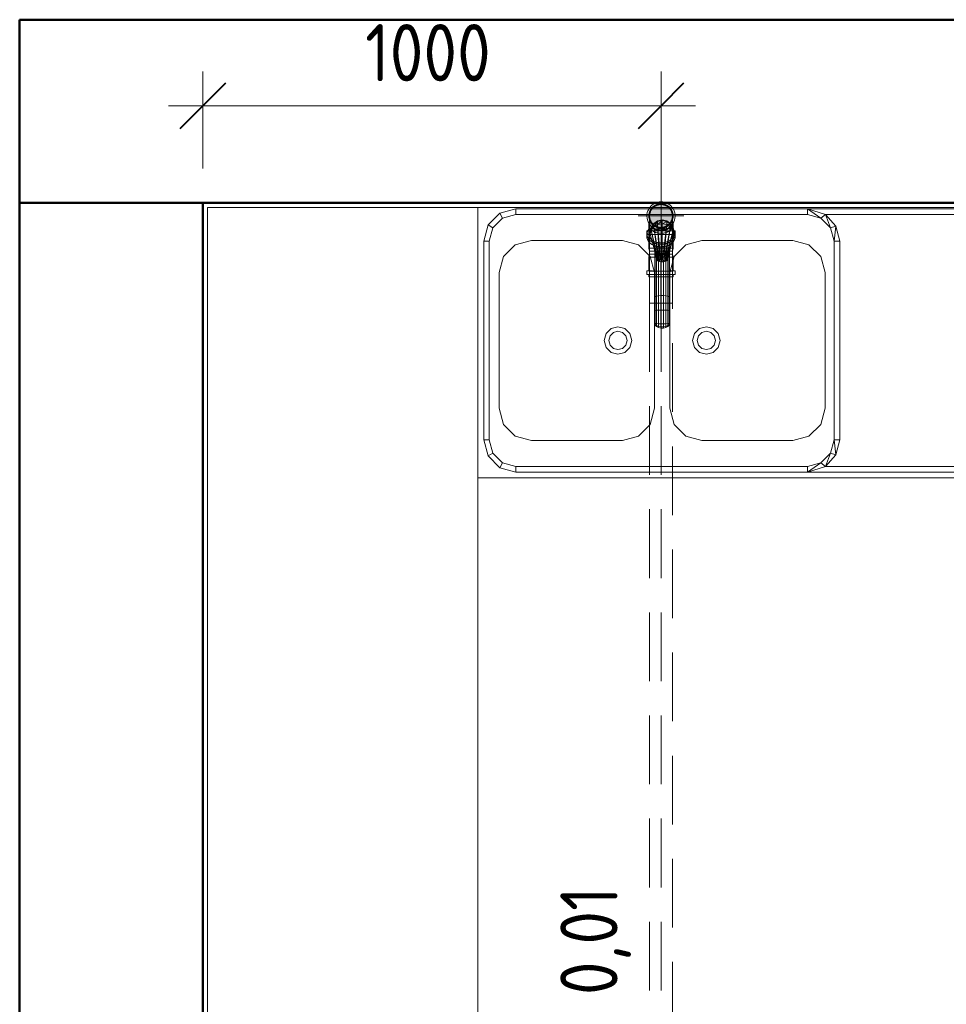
# Model space of a CAD drawing. Header units: millimetres. Extents: x -121 to 21848, y 1231 to 38988.
# Tile 20 of 70: x 7268 to 9291, y 36839 to 38988. Entities that reach past the tile are written whole.
import ezdxf

# ---------------------------------------------------------------- set-up
doc = ezdxf.new("R2010")
doc.units = ezdxf.units.MM
for name, pattern in [('ADSK_Осевая', [700, 500, -100, 0, -100]), ('ADSK_Скрыто', [300, 150, -150]), ('ADSK_Штриховая_ш3 п1_5', [225, 150, -75])]:
    doc.linetypes.add(name, pattern=pattern)
for name, color, linetype, lineweight in [('A-____-____-DIMS', 211, 'Continuous', 9), ('A-____-____-DIMS-50', 211, 'Continuous', 9), ('A-DETL-____-HDLN', 90, 'ADSK_Скрыто', 9), ('A-DETL-____-MBND', 5, 'ADSK_Штриховая_ш3 п1_5', 20), ('A-WALL-____-MCUT', 113, 'Continuous', 50), ('A-WALL-____-OTLN', 113, 'Continuous', 20), ('I-FURN-____-MCUT', 30, 'Continuous', 9), ('I-FURN-____-OTLN', 30, 'Continuous', 20), ('P-PIPE-____-CNTR', 3, 'ADSK_Осевая', 20), ('P-PIPE-____-IDEN', 2, 'Continuous', 20), ('P-PIPE-____-OTLN', 3, 'Continuous', 20)]:
    doc.layers.add(name, color=color, linetype=linetype, lineweight=lineweight)
doc.styles.add('GOST Common_2', font='GOST_Common.ttf', dxfattribs={"width": 0.9, "height": 125})
doc.dimstyles.new('ADSK_Основной_2_5_мм', dxfattribs={"dimscale": 304.8, "dimtxt": 0.412449, "dimasz": 0.328084, "dimexe": 0.246063, "dimexo": 0.000807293, "dimgap": 0.049213, "dimtad": 1, "dimdec": 0, "dimlfac": 304.8, "dimdsep": 46, "dimtxsty": 'GOST Common_2', "dimblk1": 'OBLIQUE', "dimblk2": 'OBLIQUE', "dimsah": 1, "dimcen": 0.09, "dimdle": 0.246063, "dimazin": 2, "dimtfac": 1, "dimtdec": 4, "dimtix": 1, "dimtmove": 0, "dimatfit": 3, "dimfxl": 1, "dimtvp": 1, "dimtolj": 1, "dimtzin": 0, "dimlwd": 20, "dimlwe": 20, "dimarcsym": 2})

# ---------------------------------------------------------------- blocks, each defined once
blk = doc.blocks.new('Прямая форма - V line-608880-В_Этаж 01_Канализация')
at = {"layer": 'A-WALL-____-MCUT', "color": 253}
for p, q in [((6840, 400), (0, 400)), ((0, 400), (0, 0)), ((0, 0), (6840, 0))]:
    blk.add_line(p, q, dxfattribs=at)
blk = doc.blocks.new('Прямая форма - SW - 003-608881-В_Этаж 01_Канализация')
blk.add_blockref('Прямая форма - V line-608880-В_Этаж 01_Канализация', (0, 0))
blk = doc.blocks.new('Прямая форма - V line-609329-В_Этаж 01_Канализация')
at = {"layer": 'A-WALL-____-MCUT', "color": 253}
for p, q in [((3619.9, 400), (0, 400)), ((0, 400), (0, 0)), ((0, 0), (3619.9, 0))]:
    blk.add_line(p, q, dxfattribs=at)
blk = doc.blocks.new('Прямая форма - SW - 003-609330-В_Этаж 01_Канализация')
blk.add_blockref('Прямая форма - V line-609329-В_Этаж 01_Канализация', (0, 0))
blk = doc.blocks.new('Прямая форма - V line-609752-В_Этаж 01_Канализация')
at = {"layer": 'I-FURN-____-MCUT', "color": 53}
for p, q in [((4140, 0), (0, 0)), ((0, 0), (0, -3026.6)), ((10, -3026.6), (10, -10)), ((10, -10), (4140, -10))]:
    blk.add_line(p, q, dxfattribs=at)
at = {"layer": 'I-FURN-____-OTLN', "color": 9}
for p, q in [((600, -10), (600, -600)), ((600, -600), (600, -10)), ((648, -22.4), (683, -13)), ((683, -13), (1320, -13)), ((683, -25), (683, -13)), ((1320, -13), (1917, -13)), ((1320, -25), (1320, -13)), ((1320, -13), (1359.2, -25)), ((1349, -32.8), (1320, -13)), ((622.4, -48), (648, -22.4)), ((654, -32.8), (632.8, -54)), ((654, -32.8), (648, -22.4)), ((683, -25), (654, -32.8)), ((1320, -25), (683, -25)), ((984.1, -44.6), (992.5, -39)), ((992.5, -39), (984.1, -46)), ((984.1, -46), (992.6, -40.4)), ((992.6, -40.4), (984.4, -51.7)), ((992.6, -39), (1002.5, -37)), ((1002.5, -37), (992.6, -40.4)), ((992.6, -40.4), (1002.5, -38.5)), ((992.6, -39), (992.6, -40.4)), ((992.6, -40.4), (992.6, -46.9)), ((1002.5, -38.5), (992.9, -46.8)), ((1002.5, -37), (1012.4, -39)), ((1002.5, -37), (1002.5, -38.5)), ((1012.4, -39), (1002.5, -38.5)), ((1002.5, -38.5), (1012.4, -40.4)), ((1002.5, -38.5), (1002.5, -45.2)), ((1012.4, -40.4), (1002.9, -45.2)), ((1012.4, -39), (1012.4, -40.4)), ((1012.4, -40.4), (1020.9, -46)), ((1012.4, -40.4), (1012.4, -46.9)), ((1012.5, -39), (1020.9, -44.6)), ((1020.9, -44.6), (1012.9, -40.6)), ((1349, -32.8), (1320, -25)), ((1359.2, -25), (1349, -32.8)), ((1370.2, -54), (1349, -32.8)), ((1359.2, -25), (1917, -25)), ((1370.2, -54), (1359.2, -25)), ((1359.2, -25), (1381.8, -50.2)), ((613, -83), (622.4, -48)), ((632.8, -54), (622.4, -48)), ((632.8, -54), (625, -83)), ((976.5, -63), (978.5, -53.1)), ((976.5, -64), (978.5, -53.1)), ((976.5, -64), (978.5, -54.2)), ((976.5, -68), (978.5, -54.2)), ((978.5, -59.4), (976.5, -68)), ((976.5, -68), (978.5, -59.4)), ((976.5, -64), (976.5, -63)), ((976.5, -68), (976.5, -64)), ((978.5, -53.1), (984.1, -44.6)), ((978.5, -54.2), (984.1, -44.6)), ((978.5, -54.2), (984.1, -46)), ((984.1, -46), (978.5, -59.4)), ((984.1, -51.8), (978.5, -59.3)), ((978.5, -59.4), (984.1, -52)), ((978.5, -54.2), (978.5, -53.1)), ((978.5, -59.3), (978.5, -54.2)), ((978.5, -59.4), (992.5, -126.3)), ((994.5, -127.2), (978.5, -59.4)), ((984.1, -44.6), (984.1, -46)), ((984.1, -46), (984.1, -51.8)), ((992.6, -46.9), (984.1, -51.8)), ((984.1, -52), (992.6, -47.1)), ((984.1, -52), (994.5, -127.2)), ((996.5, -127.9), (984.1, -52)), ((1002.5, -45.2), (992.6, -46.9)), ((992.6, -47.1), (1002.5, -45.4)), ((992.6, -47.1), (996.5, -127.9)), ((999.5, -128.4), (992.6, -47.1)), ((1002.5, -45.4), (999.5, -128.4)), ((1012.4, -46.9), (1002.5, -45.2)), ((1002.5, -128.6), (1002.5, -45.4)), ((1002.5, -45.4), (1012.4, -47.1)), ((1012.4, -47.1), (1002.5, -128.6)), ((1005.5, -128.4), (1012.4, -47.1)), ((1020.8, -52), (1005.5, -128.4)), ((1008.5, -127.9), (1020.9, -52)), ((1026.5, -59.4), (1008.5, -127.9)), ((1026.5, -59.4), (1010.5, -127.2)), ((1020.9, -46), (1012.4, -47.1)), ((1020.9, -51.8), (1012.4, -46.9)), ((1012.4, -47.1), (1020.9, -52)), ((1020.9, -44.6), (1026.5, -53.1)), ((1020.9, -44.6), (1020.9, -46)), ((1026.5, -53.1), (1020.9, -46)), ((1020.9, -46), (1026.5, -54.2)), ((1020.9, -46), (1020.9, -51.8)), ((1026.5, -59.3), (1020.9, -51.8)), ((1020.9, -52), (1026.5, -59.4)), ((1026.5, -54.2), (1021.1, -52.1)), ((1026.5, -53.1), (1028.5, -63)), ((1026.5, -53.1), (1026.5, -54.2)), ((1028.5, -63), (1026.5, -54.2)), ((1026.5, -54.2), (1028.5, -64)), ((1026.5, -54.2), (1026.5, -59.3)), ((1028.5, -68), (1026.5, -59.4)), ((1026.5, -59.4), (1028.5, -64)), ((1026.5, -59.4), (1028.5, -68)), ((1028.5, -63), (1028.5, -64)), ((1028.5, -64), (1028.5, -68)), ((1381.8, -50.2), (1370.2, -54)), ((1378, -83), (1370.2, -54)), ((1378, -83), (1381.8, -50.2)), ((1381.8, -50.2), (1390, -83)), ((613, -517), (613, -83)), ((625, -83), (613, -83)), ((625, -83), (625, -517)), ((717, -82), (682, -91.4)), ((916, -82), (717, -82)), ((951, -91.4), (916, -82)), ((992.5, -126.3), (976.5, -68)), ((976.5, -68), (978.5, -76.7)), ((982.2, -88.9), (978.5, -76.7)), ((1028.5, -68), (1010.5, -127.2)), ((1028.5, -68), (1012.5, -126.3)), ((1012.5, -126.3), (1026.5, -76.7)), ((1026.5, -76.7), (1028.5, -68)), ((1089, -82), (1054, -91.4)), ((1288, -82), (1089, -82)), ((1323, -91.4), (1288, -82)), ((1378, -517), (1378, -83)), ((1390, -83), (1378, -83)), ((1390, -517), (1390, -83)), ((682, -91.4), (656.4, -117)), ((976.6, -117), (951, -91.4)), ((986.5, -104.4), (986.5, -206)), ((986.5, -104.4), (986.5, -206)), ((1018.5, -105.1), (1018.5, -206)), ((1018.5, -105.1), (1018.5, -206)), ((1054, -91.4), (1028.4, -117)), ((1348.6, -117), (1323, -91.4)), ((656.4, -117), (647, -152)), ((986, -152), (976.6, -117)), ((987.5, -108.3), (987.5, -204.7)), ((987.5, -108.3), (987.5, -204.7)), ((990.2, -118), (990.2, -203.5)), ((990.2, -118), (990.2, -203.5)), ((994.5, -127.2), (992.5, -126.3)), ((996.5, -127.9), (994.5, -127.2)), ((994.5, -127.2), (994.5, -202.6)), ((994.5, -127.2), (994.5, -202.6)), ((999.5, -128.4), (996.5, -127.9)), ((1002.5, -128.6), (999.5, -128.4)), ((999.7, -128.4), (999.7, -202.2)), ((999.7, -128.4), (999.7, -202.2)), ((1005.5, -128.4), (1002.5, -128.6)), ((1005.3, -128.4), (1005.3, -202.2)), ((1005.3, -128.4), (1005.3, -202.2)), ((1008.5, -127.9), (1005.5, -128.4)), ((1010.5, -127.2), (1008.5, -127.9)), ((1010.5, -127.2), (1012.5, -126.3)), ((1010.5, -127.2), (1010.5, -202.6)), ((1010.5, -127.2), (1010.5, -202.6)), ((1014.8, -118.3), (1014.8, -203.5)), ((1014.8, -118.3), (1014.8, -203.5)), ((1017.5, -108.5), (1017.5, -204.7)), ((1017.5, -108.5), (1017.5, -204.7)), ((1028.4, -117), (1019, -152)), ((1358, -152), (1348.6, -117)), ((647, -152), (647, -448)), ((986, -448), (986, -152)), ((1019, -152), (1019, -448)), ((1358, -448), (1358, -152)), ((986.5, -206), (987.5, -204.7)), ((986.5, -206), (987.5, -204.7)), ((986.5, -206), (986.5, -235)), ((986.5, -206), (986.5, -235)), ((987.5, -204.7), (990.2, -203.5)), ((987.5, -204.7), (990.2, -203.5)), ((987.5, -204.7), (987.5, -234.5)), ((987.5, -204.7), (987.5, -234.5)), ((990.2, -203.5), (994.5, -202.6)), ((990.2, -203.5), (994.5, -202.6)), ((990.2, -203.5), (990.2, -234.1)), ((990.2, -203.5), (990.2, -234.1)), ((994.5, -202.6), (999.7, -202.2)), ((994.5, -202.6), (999.7, -202.2)), ((994.5, -202.6), (994.5, -233.8)), ((994.5, -202.6), (994.5, -233.8)), ((999.7, -202.2), (1005.3, -202.2)), ((999.7, -202.2), (999.7, -233.7)), ((999.7, -202.2), (1005.3, -202.2)), ((999.7, -202.2), (999.7, -233.7)), ((1005.3, -202.2), (1010.5, -202.6)), ((1005.3, -202.2), (1005.3, -233.7)), ((1005.3, -202.2), (1010.5, -202.6)), ((1005.3, -202.2), (1005.3, -233.7)), ((1010.5, -202.6), (1014.8, -203.5)), ((1010.5, -202.6), (1010.5, -233.8)), ((1010.5, -202.6), (1014.8, -203.5)), ((1010.5, -202.6), (1010.5, -233.8)), ((1014.8, -203.5), (1017.5, -204.7)), ((1014.8, -203.5), (1014.8, -234.1)), ((1014.8, -203.5), (1017.5, -204.7)), ((1014.8, -203.5), (1014.8, -234.1)), ((1017.5, -204.7), (1018.5, -206)), ((1017.5, -204.7), (1017.5, -234.5)), ((1017.5, -204.7), (1018.5, -206)), ((1017.5, -204.7), (1017.5, -234.5)), ((1018.5, -206), (1018.5, -235)), ((1018.5, -206), (1018.5, -235)), ((986.5, -235), (987.5, -234.5)), ((986.5, -235), (987.5, -234.5)), ((986.5, -235), (986.5, -262)), ((986.5, -235), (986.5, -262)), ((987.5, -234.5), (990.2, -234.1)), ((987.5, -234.5), (990.2, -234.1)), ((987.5, -234.5), (987.5, -262.7)), ((987.5, -234.5), (987.5, -262.7)), ((990.2, -234.1), (994.5, -233.8)), ((990.2, -234.1), (994.5, -233.8)), ((990.2, -234.1), (990.2, -263.3)), ((990.2, -234.1), (990.2, -263.3)), ((994.5, -233.8), (999.7, -233.7)), ((994.5, -233.8), (999.7, -233.7)), ((994.5, -233.8), (994.5, -263.8)), ((994.5, -233.8), (994.5, -263.8)), ((999.7, -233.7), (1005.3, -233.7)), ((999.7, -233.7), (999.7, -264)), ((999.7, -233.7), (1005.3, -233.7)), ((999.7, -233.7), (999.7, -264)), ((1005.3, -233.7), (1010.5, -233.8)), ((1005.3, -233.7), (1005.3, -264)), ((1005.3, -233.7), (1010.5, -233.8)), ((1005.3, -233.7), (1005.3, -264)), ((1010.5, -233.8), (1014.8, -234.1)), ((1010.5, -233.8), (1010.5, -263.8)), ((1010.5, -233.8), (1014.8, -234.1)), ((1010.5, -233.8), (1010.5, -263.8)), ((1014.8, -234.1), (1017.5, -234.5)), ((1014.8, -234.1), (1014.8, -263.3)), ((1014.8, -234.1), (1017.5, -234.5)), ((1014.8, -234.1), (1014.8, -263.3)), ((1017.5, -234.5), (1018.5, -235)), ((1017.5, -234.5), (1017.5, -262.7)), ((1017.5, -234.5), (1018.5, -235)), ((1017.5, -234.5), (1017.5, -262.7)), ((1018.5, -235), (1018.5, -262)), ((1018.5, -235), (1018.5, -262)), ((880, -285), (891, -274)), ((891, -274), (906, -270)), ((906, -270), (921, -274)), ((921, -274), (932, -285)), ((987.5, -259.6), (986.5, -262.7)), ((986.9, -261.1), (986.5, -262)), ((986.5, -262), (986.5, -262.7)), ((986.5, -262), (987.5, -262.7)), ((986.5, -262), (986.5, -262.7)), ((986.5, -262), (987.5, -262.7)), ((986.5, -262.7), (987.5, -265.3)), ((986.5, -262.7), (987.5, -265.3)), ((987.5, -266.4), (986.5, -263)), ((986.5, -263), (987.5, -266.4)), ((986.5, -263), (987.5, -266.4)), ((986.5, -263), (987.5, -266.4)), ((987.5, -262.7), (990.2, -263.3)), ((990.2, -263.3), (987.5, -262.7)), ((987.5, -262.7), (987.5, -265.3)), ((987.5, -262.7), (987.5, -265.3)), ((990.2, -267.6), (987.5, -265.3)), ((987.5, -265.3), (987.5, -266.4)), ((987.5, -265.3), (987.5, -266.4)), ((990.2, -267.6), (987.5, -265.3)), ((987.5, -266.4), (990.2, -269.4)), ((990.2, -269.4), (987.5, -266.4)), ((990.2, -263.3), (994.5, -263.8)), ((990.2, -263.3), (990.2, -267.6)), ((990.2, -263.3), (994.5, -263.8)), ((990.2, -263.3), (990.2, -267.6)), ((990.2, -267.6), (990.2, -269.4)), ((990.2, -267.6), (994.5, -269.3)), ((990.2, -267.6), (990.2, -269.4)), ((990.2, -267.6), (994.5, -269.3)), ((990.2, -269.4), (994.5, -271.7)), ((990.2, -269.4), (994.5, -271.7)), ((994.5, -263.8), (999.7, -264)), ((994.5, -263.8), (994.5, -269.3)), ((994.5, -263.8), (999.7, -264)), ((994.5, -263.8), (994.5, -269.3)), ((994.5, -269.3), (999.7, -270.2)), ((994.5, -269.3), (994.5, -271.7)), ((994.5, -269.3), (999.7, -270.2)), ((994.5, -269.3), (994.5, -271.7)), ((994.5, -271.7), (999.7, -272.8)), ((994.5, -271.7), (999.7, -272.8)), ((999.7, -264), (1005.3, -264)), ((999.7, -264), (999.7, -270.2)), ((999.7, -264), (1005.3, -264)), ((999.7, -264), (999.7, -270.2)), ((999.7, -270.2), (1005.3, -270.2)), ((999.7, -270.2), (999.7, -272.8)), ((999.7, -270.2), (1005.3, -270.2)), ((999.7, -270.2), (999.7, -272.8)), ((999.7, -272.8), (1005.3, -272.8)), ((999.7, -272.8), (1005.3, -272.8)), ((1005.3, -264), (1010.5, -263.8)), ((1005.3, -264), (1010.5, -263.8)), ((1005.3, -264), (1005.3, -270.2)), ((1005.3, -264), (1005.3, -270.2)), ((1005.3, -270.2), (1010.5, -269.3)), ((1005.3, -270.2), (1010.5, -269.3)), ((1005.3, -270.2), (1005.3, -272.8)), ((1005.3, -270.2), (1005.3, -272.8)), ((1005.3, -272.8), (1010.5, -271.7)), ((1005.3, -272.8), (1010.5, -271.7)), ((1010.5, -263.8), (1014.8, -263.3)), ((1014.8, -263.3), (1010.5, -263.8)), ((1010.5, -263.8), (1010.5, -269.3)), ((1010.5, -263.8), (1010.5, -269.3)), ((1014.8, -267.6), (1010.5, -269.3)), ((1014.8, -267.6), (1010.5, -269.3)), ((1010.5, -269.3), (1010.5, -271.7)), ((1010.5, -269.3), (1010.5, -271.7)), ((1014.8, -269.4), (1010.5, -271.7)), ((1010.5, -271.7), (1014.8, -269.4)), ((1014.8, -263.3), (1017.5, -262.7)), ((1014.8, -263.3), (1017.5, -262.7)), ((1014.8, -263.3), (1014.8, -267.6)), ((1014.8, -263.3), (1014.8, -267.6)), ((1014.8, -267.6), (1017.5, -265.3)), ((1014.8, -267.6), (1017.5, -265.3)), ((1014.8, -269.4), (1017.5, -266.4)), ((1014.8, -269.4), (1017.5, -266.4)), ((1014.8, -267.6), (1014.8, -269.4)), ((1014.8, -267.6), (1014.8, -269.4)), ((1018.5, -262.7), (1017.5, -259.6)), ((1017.5, -262.7), (1018.5, -262)), ((1017.5, -262.7), (1018.5, -262)), ((1017.5, -262.7), (1017.5, -265.3)), ((1017.5, -265.3), (1018.5, -262.7)), ((1017.5, -262.7), (1017.5, -265.3)), ((1017.5, -265.3), (1018.5, -262.7)), ((1017.5, -266.4), (1018.5, -263)), ((1017.5, -266.4), (1018.5, -263)), ((1017.5, -266.4), (1018.5, -263)), ((1017.5, -266.4), (1018.5, -263)), ((1017.5, -265.3), (1017.5, -266.4)), ((1017.5, -265.3), (1017.5, -266.4)), ((1018.5, -262), (1018.1, -261.1)), ((1018.5, -262), (1018.5, -262.7)), ((1018.5, -262), (1018.5, -262.7)), ((1018.5, -262.7), (1018.5, -263)), ((1018.5, -262.7), (1018.5, -263)), ((1073, -285), (1084, -274)), ((1084, -274), (1099, -270)), ((1099, -270), (1114, -274)), ((1114, -274), (1125, -285)), ((876, -300), (880, -285)), ((880, -315), (876, -300)), ((886, -300), (888.7, -290)), ((888.7, -310), (886, -300)), ((888.7, -290), (896, -282.7)), ((896, -282.7), (906, -280)), ((906, -280), (916, -282.7)), ((916, -282.7), (923.3, -290)), ((923.3, -290), (926, -300)), ((926, -300), (923.3, -310)), ((932, -285), (936, -300)), ((936, -300), (932, -315)), ((1069, -300), (1073, -285)), ((1073, -315), (1069, -300)), ((1079, -300), (1081.7, -290)), ((1081.7, -310), (1079, -300)), ((1081.7, -290), (1089, -282.7)), ((1089, -282.7), (1099, -280)), ((1099, -280), (1109, -282.7)), ((1109, -282.7), (1116.3, -290)), ((1116.3, -290), (1119, -300)), ((1119, -300), (1116.3, -310)), ((1125, -285), (1129, -300)), ((1129, -300), (1125, -315)), ((891, -326), (880, -315)), ((896, -317.3), (888.7, -310)), ((906, -320), (896, -317.3)), ((916, -317.3), (906, -320)), ((923.3, -310), (916, -317.3)), ((932, -315), (921, -326)), ((1084, -326), (1073, -315)), ((1089, -317.3), (1081.7, -310)), ((1099, -320), (1089, -317.3)), ((1109, -317.3), (1099, -320)), ((1116.3, -310), (1109, -317.3)), ((1125, -315), (1114, -326)), ((906, -330), (891, -326)), ((921, -326), (906, -330)), ((1099, -330), (1084, -326)), ((1114, -326), (1099, -330)), ((647, -448), (656.4, -483)), ((976.6, -483), (986, -448)), ((1019, -448), (1028.4, -483)), ((1348.6, -483), (1358, -448)), ((656.4, -483), (682, -508.6)), ((951, -508.6), (976.6, -483)), ((1028.4, -483), (1054, -508.6)), ((1323, -508.6), (1348.6, -483)), ((682, -508.6), (717, -518)), ((916, -518), (951, -508.6)), ((1054, -508.6), (1089, -518)), ((1288, -518), (1323, -508.6)), ((622.4, -552), (613, -517)), ((625, -517), (613, -517)), ((625, -517), (632.8, -546)), ((717, -518), (916, -518)), ((1089, -518), (1288, -518)), ((1370.2, -546), (1378, -517)), ((1378, -517), (1390, -517)), ((1381.8, -549.8), (1378, -517)), ((1390, -517), (1381.8, -549.8)), ((632.8, -546), (622.4, -552)), ((648, -577.6), (622.4, -552)), ((632.8, -546), (654, -567.2)), ((1349, -567.2), (1370.2, -546)), ((1359.2, -575), (1370.2, -546)), ((1381.8, -549.8), (1359.2, -575)), ((1370.2, -546), (1381.8, -549.8)), ((654, -567.2), (648, -577.6)), ((683, -587), (648, -577.6)), ((654, -567.2), (683, -575)), ((683, -575), (1320, -575)), ((683, -575), (683, -587)), ((1320, -575), (1349, -567.2)), ((1320, -587), (1349, -567.2)), ((1359.2, -575), (1320, -587)), ((1320, -587), (1320, -575)), ((1349, -567.2), (1359.2, -575)), ((1917, -575), (1359.2, -575)), ((600, -600), (600, -3026.6)), ((2000, -600), (600, -600)), ((1320, -587), (683, -587)), ((1917, -587), (1320, -587))]:
    blk.add_line(p, q, dxfattribs=at)
blk = doc.blocks.new('Прямая форма - FU - 052-609753-В_Этаж 01_Канализация')
blk.add_blockref('Прямая форма - V line-609752-В_Этаж 01_Канализация', (0, 0))
blk = doc.blocks.new('V line_ifc_RVT-1-В_Этаж 01_Канализация')
at = {"layer": 'A-WALL-____-OTLN', "color": 9, "lineweight": 20}
blk.add_blockref('Прямая форма - SW - 003-608881-В_Этаж 01_Канализация', (27023.2, 38587.6), dxfattribs=at)
at = {"layer": 'A-WALL-____-OTLN', "color": 9, "lineweight": 20, "rotation": 270}
blk.add_blockref('Прямая форма - SW - 003-609330-В_Этаж 01_Канализация', (27023.2, 38587.6), dxfattribs=at)
at = {"layer": 'I-FURN-____-OTLN', "color": 9, "lineweight": 20}
blk.add_blockref('Прямая форма - FU - 052-609753-В_Этаж 01_Канализация', (27423.2, 38587.6), dxfattribs=at)
blk = doc.blocks.new('ADSK_ППР_Отвод канализационный - Отвод раструбный-V12-В_Этаж 01_Канализация')
at = {"layer": 'A-DETL-____-HDLN', "color": 12, "flags": 128}
for points in [[(33038.2, 36880.8), (33038.2, 36880.8), (33038.2, 36880.7), (33038.2, 36880.6), (33038.2, 36880.5)], [(33088.2, 36880.4), (33088.2, 36880.6), (33088.2, 36880.7), (33088.2, 36880.8), (33088.2, 36880.8), (33088.2, 36880.8)]]:
    blk.add_lwpolyline(points, dxfattribs=at)
at = {"layer": 'A-DETL-____-HDLN', "color": 12}
for start, end in [(127.7012, 135), (127.7999, 128.6079), (125.0049, 127.1875), (120, 124.5503), (123.1576, 124.4513), (55.4497, 60), (55.5487, 56.8424), (52.8125, 54.9951), (45, 52.2988), (51.3921, 52.2001), (168.8794, 182.7586), (358.4383, 11.1206)]:
    blk.add_arc((33063.2, 36880.8), 25, start, end, dxfattribs=at)
at = {"layer": 'P-PIPE-____-OTLN', "color": 22}
for p, q in [((33032.4, 36848.1), (33032.4, 36840.3)), ((33094, 36848.1), (33032.4, 36848.1)), ((33036.5, 36853.1), (33036.5, 36848.1)), ((33090, 36853.1), (33036.5, 36853.1)), ((33038.2, 36854.5), (33038.2, 36803.8)), ((33088.2, 36803.8), (33088.2, 36854.5)), ((33090, 36848.1), (33090, 36853.1)), ((33094, 36840.3), (33094, 36848.1)), ((33094, 36840.3), (33032.4, 36840.3)), ((33036.5, 36840.3), (33036.5, 36810.3)), ((33090, 36810.3), (33090, 36840.3)), ((33036.5, 36810.3), (33038.2, 36803.8)), ((33090, 36810.3), (33036.5, 36810.3)), ((33038.2, 36803.8), (33042.9, 36803.8)), ((33043, 36803.8), (33043.5, 36803.8)), ((33043.4, 36803.8), (33055.5, 36803.8)), ((33055.8, 36803.8), (33063.2, 36803.8)), ((33063.2, 36803.8), (33070.6, 36803.8)), ((33071, 36803.8), (33083.1, 36803.8)), ((33083, 36803.8), (33083.5, 36803.8)), ((33083.6, 36803.8), (33088.2, 36803.8)), ((33088.2, 36803.8), (33090, 36810.3))]:
    blk.add_line(p, q, dxfattribs=at)
at = {"layer": 'P-PIPE-____-OTLN', "color": 22, "flags": 128}
for points in [[(33038.2, 36880.5), (33038.2, 36880.3), (33038.2, 36880), (33038.2, 36879.8), (33038.2, 36879.5), (33038.2, 36879.1), (33038.2, 36878.7), (33038.2, 36878.3), (33038.2, 36877.8), (33038.2, 36877.3), (33038.2, 36876.8), (33038.2, 36876.2), (33038.2, 36875.6), (33038.2, 36874.9), (33038.2, 36874.3), (33038.2, 36873.6), (33038.2, 36872.8), (33038.2, 36872.1), (33038.2, 36871.3), (33038.2, 36870.4), (33038.2, 36869.6), (33038.2, 36868.7), (33038.2, 36867.8), (33038.2, 36866.9), (33038.2, 36866), (33038.2, 36865), (33038.2, 36864), (33038.2, 36863), (33038.2, 36862), (33038.2, 36861), (33038.2, 36860), (33038.2, 36859), (33038.2, 36857.9), (33038.2, 36856.9), (33038.2, 36855.8), (33038.2, 36854.8), (33038.2, 36854.5)], [(33088.2, 36854.5), (33088.2, 36855.5), (33088.2, 36856.6), (33088.2, 36857.6), (33088.2, 36858.7), (33088.2, 36859.7), (33088.2, 36860.7), (33088.2, 36861.8), (33088.2, 36862.8), (33088.2, 36863.8), (33088.2, 36864.7), (33088.2, 36865.7), (33088.2, 36866.6), (33088.2, 36867.6), (33088.2, 36868.5), (33088.2, 36869.3), (33088.2, 36870.2), (33088.2, 36871), (33088.2, 36871.8), (33088.2, 36872.6), (33088.2, 36873.4), (33088.2, 36874.1), (33088.2, 36874.8), (33088.2, 36875.4), (33088.2, 36876), (33088.2, 36876.6), (33088.2, 36877.2), (33088.2, 36877.7), (33088.2, 36878.2), (33088.2, 36878.6), (33088.2, 36879), (33088.2, 36879.4), (33088.2, 36879.7), (33088.2, 36880), (33088.2, 36880.2), (33088.2, 36880.4)]]:
    blk.add_lwpolyline(points, dxfattribs=at)
at = {"layer": 'P-PIPE-____-OTLN', "color": 22}
for radius, start, end in [(30.8, 90, 211.8191), (30.8, 327.729, 90), (26.8, 90, 200.3137), (25, 124.5669, 127.6843), (26.8, 339.8318, 90), (25, 52.3157, 55.4331)]:
    blk.add_arc((33063.2, 36880.8), radius, start, end, dxfattribs=at)
blk = doc.blocks.new('ADSK_ППР_Отвод канализационный_Составной - Отвод раструбный-V5-В_Этаж 01_Канализация')
at = {"layer": 'A-DETL-____-HDLN', "color": 12}
for p, q in [((28396.5, 38526.6), (28396.5, 38519.5)), ((28396.5, 38526.6), (28396.5, 38519.5)), ((28450, 38519.5), (28450, 38526.6)), ((28450, 38519.5), (28450, 38526.6))]:
    blk.add_line(p, q, dxfattribs=at)
for radius, start, end in [(25, 127.7999, 270), (25, 135, 270), (25, 127.7012, 135), (25, 125.0049, 127.1875), (25, 90, 124.4513), (25, 120, 124.5503), (25, 90, 120), (25, 55.5487, 90), (25, 60, 90), (25, 270, 52.2001), (25, 270, 45), (25, 55.4497, 60), (25, 52.8125, 54.9951), (25, 45, 52.2988), (26.7, 200.4217, 270), (26.8, 270, 339.7238), (30.8, 211.9129, 234), (30.8, 234, 250.5919), (30.8, 251.0831, 270), (30.8, 270, 288.9169), (30.8, 289.4081, 306), (30.8, 306, 327.6351)]:
    blk.add_arc((28423.2, 38559.3), radius, start, end, dxfattribs=at)
for centre, major_axis, ratio, start_param, end_param in [((28423.2, 38519.5), (30.8, 0), 0.710633, 2.809514, 3.172289), ((28423.2, 38519.5), (30.8, 0), 0.710633, 2.809514, 3.172289), ((28423.2, 38519.5), (26.7, 0), 0.710633, 2.827433, 4.712389), ((28423.2, 38519.5), (26.7, 0), 0.710633, 2.827433, 4.712389), ((28423.2, 38519.5), (30.8, 0), 0.710633, 2.611132, 2.683016), ((28423.2, 38519.5), (30.8, 0), 0.710633, 2.611132, 2.683016), ((28423.2, 38540.6), (26.7, 0), 0.710633, 3.455752, 4.712389), ((28423.2, 38540.6), (26.7, 0), 0.710633, 3.455752, 4.712389), ((28423.2, 38545.2), (25, 0), 0.710633, 3.245119, 4.019272), ((28423.2, 38545.2), (25, 0), 0.710633, 3.245119, 3.926991), ((28423.2, 38545.2), (25, 0), 0.710633, 3.926991, 4.019272), ((28423.2, 38545.2), (25, 0), 0.710633, 4.026715, 4.712389), ((28423.2, 38545.2), (25, 0), 0.710633, 4.026715, 4.18879), ((28423.2, 38545.2), (25, 0), 0.710633, 4.08407, 4.109082), ((28423.2, 38545.2), (25, 0), 0.710633, 4.08407, 4.109082), ((28423.2, 38545.2), (25, 0), 0.710633, 4.18879, 5.235988), ((28423.2, 38540.6), (26.8, 0), 0.710633, 4.712389, 5.969026), ((28423.2, 38540.6), (26.8, 0), 0.710633, 4.712389, 5.969026), ((28423.2, 38545.2), (25, 0), 0.710633, 4.712389, 5.398063), ((28423.2, 38519.5), (26.8, 0), 0.710633, 4.712389, 6.597345), ((28423.2, 38519.5), (26.8, 0), 0.710633, 4.712389, 6.597345), ((28423.2, 38545.2), (25, 0), 0.710633, 5.235988, 5.398063), ((28423.2, 38545.2), (25, 0), 0.710633, 5.315696, 5.340708), ((28423.2, 38545.2), (25, 0), 0.710633, 5.315696, 5.340708), ((28423.2, 38545.2), (25, 0), 0.710633, 5.405506, 6.179659), ((28423.2, 38545.2), (25, 0), 0.710633, 5.405506, 5.497787), ((28423.2, 38545.2), (25, 0), 0.710633, 5.497787, 6.179659), ((28423.2, 38519.5), (30.8, 0), 0.710633, 0.458576, 0.530461), ((28423.2, 38519.5), (30.8, 0), 0.710633, 0.458576, 0.530461), ((28423.2, 38519.5), (30.8, 0), 0.710633, 6.252489, 6.637217), ((28423.2, 38519.5), (30.8, 0), 0.710633, 6.252489, 6.637217), ((28423.2, 38514), (30.8, 0), 0.710633, 2.827433, 2.917393), ((28423.2, 38514), (30.8, 0), 0.710633, 2.827433, 2.917393), ((28423.2, 38519.5), (30.8, 0), 0.710633, 3.600169, 4.712389), ((28423.2, 38519.5), (30.8, 0), 0.710633, 3.600169, 4.712389), ((28423.2, 38514), (30.8, 0), 0.710633, 3.600169, 4.712389), ((28423.2, 38514), (30.8, 0), 0.710633, 3.600169, 4.712389), ((28423.2, 38519.5), (30.8, 0), 0.710633, 4.712389, 5.824609), ((28423.2, 38519.5), (30.8, 0), 0.710633, 4.712389, 5.824609), ((28423.2, 38514), (30.8, 0), 0.710633, 4.712389, 5.824609), ((28423.2, 38514), (30.8, 0), 0.710633, 4.712389, 5.824609), ((28423.2, 38514), (30.8, 0), 0.710633, 0.2242, 0.314159), ((28423.2, 38514), (30.8, 0), 0.710633, 0.2242, 0.314159), ((28423.2, 38510.5), (26.7, 0), 0.710633, 4.028711, 4.712389), ((28423.2, 38510.5), (26.7, 0), 0.710633, 4.028711, 4.712389), ((28423.2, 38510.5), (26.7, 0), 0.710633, 4.712389, 5.396067), ((28423.2, 38510.5), (26.7, 0), 0.710633, 4.712389, 5.396067), ((28423.2, 38469.4), (26.7, 0), 0.01, 3.455752, 4.712389), ((28423.2, 38476), (25, 0), 0.01, 3.141593, 3.403392), ((28423.2, 38476), (25, 0), 0.01, 3.478468, 4.077823), ((28423.2, 38476), (25, 0), 0.01, 4.08407, 4.109082), ((28423.2, 38476), (25, 0), 0.01, 4.1074, 5.317378), ((28423.2, 38469.4), (26.8, 0), 0.01, 4.712389, 5.969026), ((28423.2, 38476), (25, 0), 0.01, 5.315696, 5.340708), ((28423.2, 38476), (25, 0), 0.01, 5.346955, 5.94631), ((28423.2, 38476), (25, 0), 0.01, 6.021386, 6.283185), ((28423.2, 38439.4), (30.8, 0), 0.01, 3.698442, 4.712389), ((28423.2, 38439.4), (26.7, 0), 0.01, 3.455752, 4.08407), ((28423.2, 38439.4), (30.8, 0), 0.01, 4.712389, 5.726336), ((28423.2, 38439.4), (26.8, 0), 0.01, 5.340708, 5.969026), ((28423.2, 38431.6), (30.8, 0), 0.01, 3.698442, 4.712389), ((28423.2, 38426.6), (26.7, 0), 0.01, 3.455752, 4.712389), ((28423.2, 38426.6), (25, 0), 0.01, 4.012906, 4.08407), ((28423.2, 38431.6), (30.8, 0), 0.01, 4.712389, 5.726336), ((28423.2, 38426.6), (26.8, 0), 0.01, 4.712389, 5.969026)]:
    blk.add_ellipse(centre, major_axis=major_axis, ratio=ratio, start_param=start_param, end_param=end_param, dxfattribs=at)
at = {"layer": 'P-PIPE-____-OTLN', "color": 22}
for p, q in [((28448.2, 38540.3), (28448.2, 38543.9)), ((28396.5, 38540.6), (28396.5, 38531.6)), ((28396.5, 38540.6), (28396.5, 38531.6)), ((28450, 38531.6), (28450, 38540.6)), ((28450, 38531.6), (28450, 38540.6)), ((28392.4, 38518.8), (28392.4, 38514)), ((28392.4, 38518.8), (28392.4, 38514)), ((28454, 38514), (28454, 38518.8)), ((28454, 38514), (28454, 38518.8)), ((28398.2, 38476), (28396.5, 38469.4)), ((28396.5, 38469.4), (28396.5, 38439.4)), ((28450, 38469.4), (28448.2, 38476)), ((28450, 38439.4), (28450, 38469.4)), ((28392.4, 38439.4), (28392.4, 38431.6)), ((28454, 38431.6), (28454, 38439.4)), ((28396.5, 38431.6), (28396.5, 38426.6)), ((28450, 38426.6), (28450, 38431.6))]:
    blk.add_line(p, q, dxfattribs=at)
for centre, major_axis, ratio, start_param, end_param in [((28423.2, 38540.6), (26.8, 0), 0.710633, 2.904099, 3.455752), ((28423.2, 38540.6), (26.8, 0), 0.710633, 2.904099, 3.455752), ((28423.2, 38540.6), (26.8, 0), 0.710633, 5.969026, 6.520679), ((28423.2, 38540.6), (26.7, 0), 0.710633, 5.969026, 6.520679), ((28423.2, 38519.5), (30.8, 0), 0.710633, 2.684654, 2.807876), ((28423.2, 38519.5), (30.8, 0), 0.710633, 2.684654, 2.807876), ((28423.2, 38519.5), (30.8, 0), 0.710633, 0.35567, 0.456939), ((28423.2, 38519.5), (30.8, 0), 0.710633, 0.35567, 0.456939), ((28423.2, 38514), (30.8, 0), 0.710633, 2.91901, 3.598531), ((28423.2, 38514), (30.8, 0), 0.710633, 2.91901, 3.598531), ((28423.2, 38519.5), (30.8, 0), 0.710633, 3.173909, 3.598531), ((28423.2, 38519.5), (30.8, 0), 0.710633, 3.173909, 3.598531), ((28423.2, 38514), (30.8, 0), 0.710633, 5.826246, 6.505768), ((28423.2, 38514), (30.8, 0), 0.710633, 5.826246, 6.505768), ((28423.2, 38519.5), (30.8, 0), 0.710633, 5.826246, 6.250869), ((28423.2, 38519.5), (30.8, 0), 0.710633, 5.826246, 6.250869), ((28423.2, 38469.4), (26.8, 0), 0.01, 2.827433, 3.138913), ((28423.2, 38469.4), (26.8, 0), 0.01, 3.141593, 3.455752), ((28423.2, 38469.4), (26.8, 0), 0.01, 0.002679, 0.314159), ((28423.2, 38469.4), (26.8, 0), 0.01, 5.969026, 6.283185), ((28423.2, 38439.4), (30.8, 0), 0.01, 2.609023, 3.696805), ((28423.2, 38439.4), (26.8, 0), 0.01, 2.827433, 3.455752), ((28423.2, 38439.4), (26.8, 0), 0.01, 5.969026, 6.597345), ((28423.2, 38439.4), (30.8, 0), 0.01, 5.727973, 6.815755), ((28423.2, 38431.6), (30.8, 0), 0.01, 2.827433, 3.696805), ((28423.2, 38426.6), (26.8, 0), 0.01, 2.827433, 3.455752), ((28423.2, 38426.6), (26.8, 0), 0.01, 5.969026, 6.597345), ((28423.2, 38431.6), (30.8, 0), 0.01, 5.727973, 6.597345)]:
    blk.add_ellipse(centre, major_axis=major_axis, ratio=ratio, start_param=start_param, end_param=end_param, dxfattribs=at)
blk = doc.blocks.new('DIMBLOCK6-В_Этаж 01_Канализация')
at = {"layer": 'A-____-____-DIMS-50', "lineweight": 20}
for p, q in [((7667.9, 38799.7), (7667.9, 38874.7)), ((8667.9, 38799.7), (8667.9, 38874.7)), ((7592.9, 38799.7), (8742.9, 38799.7)), ((7667.9, 38799.7), (7667.9, 38662.6)), ((8667.9, 38799.7), (8667.9, 38551))]:
    blk.add_line(p, q, dxfattribs=at)
at = {"layer": 'A-____-____-DIMS-50', "lineweight": 40}
for p, q in [((7667.9, 38799.7), (7717.9, 38849.7)), ((8667.9, 38799.7), (8717.9, 38849.7)), ((7667.9, 38799.7), (7617.9, 38749.7)), ((8667.9, 38799.7), (8617.9, 38749.7))]:
    blk.add_line(p, q, dxfattribs=at)
at = {"layer": 'A-____-____-DIMS-50', "color": 0, "lineweight": 20, "insert": (8022, 38978.1), "char_height": 125, "width": 350.296, "attachment_point": 1, "line_spacing_factor": 1.022761, "style": 'GOST Common_2'}
blk.add_mtext('1000', dxfattribs=at)
blk = doc.blocks.new('_Oblique')
at = {"color": 0, "linetype": 'ByBlock', "lineweight": -2}
blk.add_line((-0.5, -0.5), (0.5, 0.5), dxfattribs=at)

msp = doc.modelspace()

# ---------------------------------------------------------------- hatches: boundary and pattern name
at = {"layer": 'P-PIPE-____-OTLN'}
msp.add_hatch(color=256, dxfattribs=at).paths.add_polyline_path([(8667.9475, 38534.2903), (8674.418, 38535.1421), (8680.8068, 38537.9153), (8685.6252, 38541.6126), (8690.3241, 38548.543), (8692.0957, 38552.8198), (8692.9475, 38559.2903), (8692.0957, 38565.7607), (8689.5981, 38571.7903), (8685.6252, 38576.9679), (8680.4475, 38580.9409), (8674.418, 38583.4384), (8667.9475, 38584.2903), (8661.477, 38583.4384), (8655.4475, 38580.9409), (8650.2698, 38576.9679), (8646.2969, 38571.7903), (8643.7994, 38565.7607), (8642.9475, 38559.2903), (8643.7994, 38552.8198), (8646.2969, 38546.7903), (8650.2698, 38541.6126), (8656.9811, 38537.0044), (8661.477, 38535.1421), (8665.1127, 38534.6635)])

# ---------------------------------------------------------------- linework, layer by layer
at = {"layer": 'A-DETL-____-HDLN', "color": 12}
for p, q in [((8660.4937, 38482.2903), (8660.2188, 38482.2903)), ((8675.6762, 38482.2903), (8675.4013, 38482.2903))]:
    msp.add_line(p, q, dxfattribs=at)
for start_param, end_param in [(1.685493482, 3.141592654), (3.141592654, 4.71238898), (0, 1.570796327), (4.71238898, 6.283185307)]:
    msp.add_ellipse((8667.9475, 38475.9738), major_axis=(25, 0), ratio=0.0099995, start_param=start_param, end_param=end_param, dxfattribs=at)
at = {"layer": 'A-DETL-____-MBND', "color": 22}
for p, q in [((8642.9475, 38369.2813), (8642.9475, 35431.6209)), ((8667.9475, 38369.2813), (8667.9475, 35431.6209)), ((8692.9475, 35431.6209), (8692.9475, 38369.2813))]:
    msp.add_line(p, q, dxfattribs=at)
at = {"layer": 'P-PIPE-____-CNTR', "color": 22}
for p, q in [((8667.9475, 38509.2903), (8667.9475, 38609.2903)), ((8617.9475, 38559.2903), (8717.9475, 38559.2903)), ((8667.9475, 38534.4352), (8667.9475, 38532.9745)), ((8667.9475, 38532.9745), (8667.9475, 38482.2903)), ((8667.9475, 38369.2813), (8667.9475, 38482.2903))]:
    msp.add_line(p, q, dxfattribs=at)
at = {"layer": 'P-PIPE-____-OTLN', "color": 22}
for p, q in [((8642.9475, 38482.2903), (8642.9475, 38369.2813)), ((8647.5645, 38482.2903), (8642.9475, 38482.2903)), ((8660.1715, 38482.2903), (8648.1373, 38482.2903)), ((8675.3538, 38482.2903), (8660.5412, 38482.2903)), ((8687.7577, 38482.2903), (8675.7235, 38482.2903)), ((8692.9475, 38482.2903), (8688.3305, 38482.2903)), ((8692.9475, 38369.2813), (8692.9475, 38482.2903)), ((8642.9475, 38369.2813), (8692.9475, 38369.2813))]:
    msp.add_line(p, q, dxfattribs=at)

# ---------------------------------------------------------------- block references
at = {"lineweight": 9}
msp.add_blockref('V line_ifc_RVT-1-В_Этаж 01_Канализация', (-19755.2921, 0), dxfattribs=at)
at = {"layer": 'A-DETL-____-HDLN', "color": 12}
for name, p in [('ADSK_ППР_Отвод канализационный - Отвод раструбный-V12-В_Этаж 01_Канализация', (-24395.2927, 1678.4882)), ('ADSK_ППР_Отвод канализационный_Составной - Отвод раструбный-V5-В_Этаж 01_Канализация', (-19755.2921, 0))]:
    msp.add_blockref(name, p, dxfattribs=at)

# ---------------------------------------------------------------- texts
at = {"layer": 'P-PIPE-____-IDEN', "lineweight": 9, "insert": (8448.0957, 36859.229), "char_height": 125, "width": 310.253062, "attachment_point": 1, "rotation": 90, "style": 'GOST Common_2'}
msp.add_mtext('0,01', dxfattribs=at)

# ---------------------------------------------------------------- dimensions: what is measured, and where the dimension line sits
at = {"layer": 'A-____-____-DIMS', "lineweight": 20}
dim = msp.add_linear_dim(base=(8667.9475, 38799.7143), p1=(7667.9475, 38587.5816), p2=(8667.9475, 38475.9738), dimstyle='ADSK_Основной_2_5_мм', override={"dimpost": '<>', "dimfxl": 1006.208877}, dxfattribs=at)
dim.commit()
dim.dimension.update_dxf_attribs({"geometry": 'DIMBLOCK6-В_Этаж 01_Канализация', "text_midpoint": (8167.9475, 38877.2143)})

doc.saveas('drawing.dxf')
